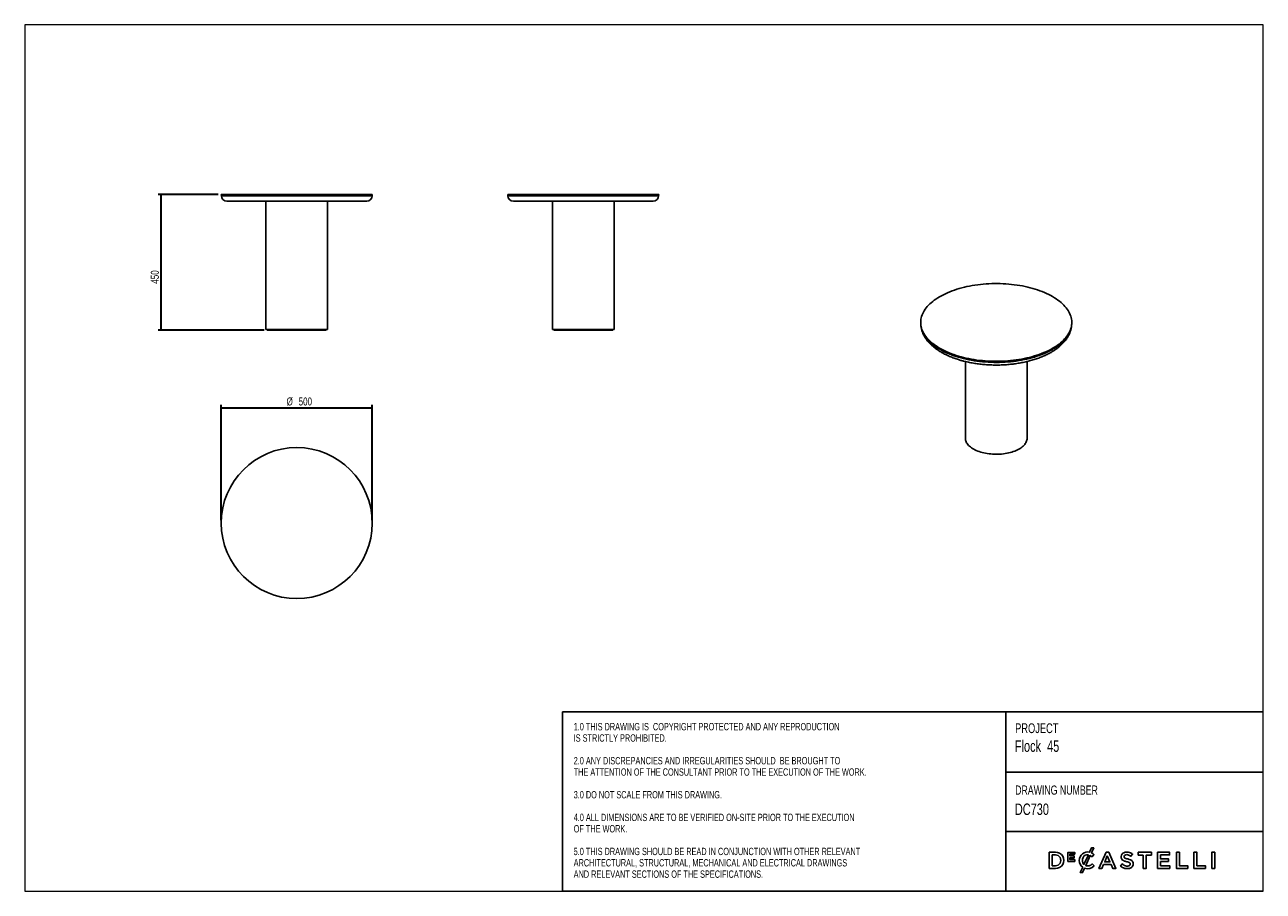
# Model space of a CAD drawing. Header units: millimetres. Extents: x 5 to 415, y 5 to 292.
import ezdxf

# ---------------------------------------------------------------- set-up
doc = ezdxf.new("R2010")
doc.units = ezdxf.units.MM
doc.linetypes.add('SLD-Solido', pattern=[0])
doc.layers.add('CONTORNI', color=7, linetype='Continuous', lineweight=35)
for name, color, linetype in [('NOTE', 3, 'SLD-Solido'), ('SCHIZZI', 9, 'Continuous'), ('TABELLA', 7, 'Continuous')]:
    doc.layers.add(name, color=color, linetype=linetype)
doc.styles.add('SLDTEXTSTYLE0', font='TXT', dxfattribs={"width": 0.7125})
doc.styles.add('SLDTEXTSTYLE1', font='TXT', dxfattribs={"width": 0.651786})
doc.styles.add('SLDTEXTSTYLE2', font='TXT', dxfattribs={"width": 0.75})
doc.dimstyles.new('SLDDIMSTYLE0', dxfattribs={"dimtxt": 2.645833, "dimasz": 2, "dimexe": 0, "dimexo": 0.0625, "dimgap": 0.661458, "dimtad": 1, "dimdec": 1, "dimlfac": 10, "dimrnd": 1e-09, "dimzin": 12, "dimdsep": 46, "dimtxsty": 'SLDTEXTSTYLE2', "dimsah": 1, "dimcen": 0.09, "dimadec": 0, "dimazin": 3, "dimtfac": 1, "dimtdec": 1, "dimtofl": 0, "dimtmove": 0, "dimatfit": 3, "dimfxl": 1, "dimfrac": 2, "dimtolj": 1, "dimtzin": 12, "dimarcsym": 0})

# ---------------------------------------------------------------- blocks, each defined once
blk = doc.blocks.new('_D')
at = {"layer": 'CONTORNI', "transparency": 16777216}
for p, q in [((69.04, 235.83), (49.14, 235.83)), ((50.14, 190.83), (50.14, 235.83)), ((84.29, 190.83), (49.14, 190.83))]:
    blk.add_line(p, q, dxfattribs=at)
for points in [[(50.14, 235.83), (49.89, 233.83), (50.39, 233.83)], [(50.14, 190.83), (50.39, 192.83), (49.89, 192.83)]]:
    blk.add_solid(points, dxfattribs=at)
at = {"layer": 'CONTORNI', "transparency": 16777216, "insert": (46.73, 206.23), "char_height": 2.646, "attachment_point": 1, "rotation": 90, "style": 'SLDTEXTSTYLE2'}
blk.add_mtext('450', dxfattribs=at)
blk = doc.blocks.new('_D_1')
at = {"layer": 'CONTORNI', "transparency": 16777216}
for p, q in [((70.04, 127.95), (70.04, 166.14)), ((70.04, 165.14), (120.04, 165.14)), ((120.04, 127.95), (120.04, 166.14))]:
    blk.add_line(p, q, dxfattribs=at)
for points in [[(70.04, 165.14), (72.04, 164.89), (72.04, 165.39)], [(120.04, 165.14), (118.04, 165.39), (118.04, 164.89)]]:
    blk.add_solid(points, dxfattribs=at)
at = {"layer": 'CONTORNI', "transparency": 16777216, "char_height": 2.646, "attachment_point": 1, "style": 'SLDTEXTSTYLE2'}
for s, insert in [('%%c', (91.68, 168.55)), ('500', (95.67, 168.55))]:
    blk.add_mtext(s, dxfattribs=dict(at, insert=insert))

msp = doc.modelspace()

# ---------------------------------------------------------------- linework, layer by layer
at = {"color": 7, "linetype": 'Continuous', "lineweight": 25}
for p, q in [((70.038, 235.826), (70.038, 235.526)), ((70.038, 235.826), (95.038, 235.826)), ((70.038, 235.526), (95.038, 235.526)), ((70.088, 235.476), (70.088, 235.376)), ((70.088, 235.476), (95.038, 235.476)), ((70.088, 235.376), (95.038, 235.376)), ((95.038, 235.826), (120.038, 235.826)), ((95.038, 235.526), (120.038, 235.526)), ((95.038, 235.476), (119.988, 235.476)), ((95.038, 235.376), (119.988, 235.376)), ((119.988, 235.376), (119.988, 235.476)), ((120.038, 235.526), (120.038, 235.826)), ((164.895, 235.826), (164.895, 235.526)), ((164.895, 235.826), (214.895, 235.826)), ((164.895, 235.526), (214.895, 235.526)), ((164.945, 235.476), (164.945, 235.376)), ((164.945, 235.476), (214.845, 235.476)), ((164.945, 235.376), (214.845, 235.376)), ((214.845, 235.376), (214.845, 235.476)), ((214.895, 235.526), (214.895, 235.826)), ((95.038, 233.576), (71.888, 233.576)), ((82.851, 233.576), (82.851, 233.566)), ((83.851, 233.566), (82.851, 233.566)), ((83.851, 233.566), (83.851, 233.576)), ((84.838, 233.576), (84.838, 191.026)), ((84.838, 233.576), (84.838, 191.026)), ((94.538, 233.576), (94.538, 233.566)), ((95.538, 233.566), (94.538, 233.566)), ((118.188, 233.576), (95.038, 233.576)), ((95.538, 233.566), (95.538, 233.576)), ((105.238, 191.026), (105.238, 233.576)), ((106.226, 233.576), (106.226, 233.566)), ((107.226, 233.566), (106.226, 233.566)), ((107.226, 233.566), (107.226, 233.576)), ((213.045, 233.576), (166.745, 233.576)), ((177.707, 233.576), (177.707, 233.566)), ((178.207, 233.566), (177.707, 233.566)), ((178.707, 233.566), (178.207, 233.566)), ((178.707, 233.566), (178.707, 233.576)), ((179.695, 233.576), (179.695, 191.026)), ((189.395, 233.576), (189.395, 233.566)), ((189.895, 233.566), (189.395, 233.566)), ((190.395, 233.566), (189.895, 233.566)), ((190.395, 233.566), (190.395, 233.576)), ((200.095, 191.026), (200.095, 233.576)), ((201.082, 233.576), (201.082, 233.566)), ((201.582, 233.566), (201.082, 233.566)), ((202.082, 233.566), (201.582, 233.566)), ((202.082, 233.566), (202.082, 233.576)), ((301.615, 193.398), (301.615, 193.14)), ((351.615, 193.14), (351.615, 193.398)), ((84.838, 191.026), (105.238, 191.026)), ((84.838, 191.026), (84.838, 191.026)), ((85.288, 191.026), (85.288, 190.826)), ((85.288, 190.826), (104.788, 190.826)), ((104.788, 190.826), (104.788, 191.026)), ((179.695, 191.026), (200.095, 191.026)), ((180.145, 191.026), (180.145, 190.826)), ((180.145, 190.826), (199.645, 190.826)), ((199.645, 190.826), (199.645, 191.026)), ((316.415, 180.456), (316.415, 154.996)), ((336.815, 154.996), (336.815, 180.457))]:
    msp.add_line(p, q, dxfattribs=at)
at = {"color": 7, "linetype": 'Continuous', "lineweight": 25, "flags": 128}
for points in [[(314.948, 182.01), (315.788, 181.792), (316.643, 181.59), (317.512, 181.405), (318.395, 181.238), (319.288, 181.087), (320.193, 180.954), (321.106, 180.838), (322.027, 180.74), (322.955, 180.66), (323.888, 180.598), (324.824, 180.555), (325.764, 180.529), (326.704, 180.522), (327.644, 180.532), (328.583, 180.562), (329.519, 180.609), (330.451, 180.674), (331.378, 180.757), (332.298, 180.859), (333.209, 180.978), (334.112, 181.114), (335.004, 181.268), (335.883, 181.439), (336.75, 181.627), (337.603, 181.832), (338.44, 182.053), (339.26, 182.29), (340.062, 182.543), (340.845, 182.811), (341.608, 183.094), (342.35, 183.392), (343.07, 183.704), (343.766, 184.029), (344.438, 184.368), (345.085, 184.72), (345.706, 185.084), (346.299, 185.46), (346.865, 185.847), (347.402, 186.244), (347.91, 186.652), (348.388, 187.069), (348.834, 187.496), (349.25, 187.93), (349.633, 188.373), (349.984, 188.822), (350.301, 189.278), (350.585, 189.74), (350.835, 190.207), (351.051, 190.678), (351.233, 191.154), (351.379, 191.632), (351.49, 192.113), (351.567, 192.596), (351.608, 193.08), (351.613, 193.564), (351.583, 194.049), (351.518, 194.532), (351.417, 195.014), (351.282, 195.493), (351.111, 195.969), (350.906, 196.442), (350.667, 196.91), (350.393, 197.374), (350.086, 197.832), (349.745, 198.283), (349.372, 198.728), (348.967, 199.165), (348.53, 199.594), (348.062, 200.014), (347.563, 200.425), (347.035, 200.826), (346.478, 201.216), (345.893, 201.595), (345.281, 201.963), (344.642, 202.319), (343.978, 202.662), (343.289, 202.991), (342.576, 203.308), (341.841, 203.61), (341.085, 203.898), (340.308, 204.171), (339.511, 204.428), (338.696, 204.67), (337.865, 204.896), (337.017, 205.106), (336.154, 205.299), (335.278, 205.476), (334.39, 205.635), (333.491, 205.777), (332.582, 205.901), (331.664, 206.008), (330.74, 206.097), (329.809, 206.168), (328.875, 206.221), (327.936, 206.255), (326.996, 206.272), (326.056, 206.27), (325.116, 206.25), (324.179, 206.212), (323.244, 206.156), (322.315, 206.082), (321.392, 205.989), (320.476, 205.879), (319.568, 205.751), (318.671, 205.606), (317.785, 205.444), (316.912, 205.264), (316.052, 205.068), (315.207, 204.855), (314.378, 204.626), (313.567, 204.381), (312.774, 204.12), (312.001, 203.844), (311.248, 203.554), (310.517, 203.249), (309.809, 202.93), (309.125, 202.598), (308.465, 202.252), (307.832, 201.894), (307.224, 201.525), (306.644, 201.143), (306.093, 200.751), (305.57, 200.348), (305.078, 199.935), (304.615, 199.513), (304.184, 199.083), (303.785, 198.644), (303.418, 198.198), (303.084, 197.746), (302.783, 197.287), (302.516, 196.822), (302.283, 196.353), (302.084, 195.879), (301.92, 195.402), (301.791, 194.923), (301.697, 194.441), (301.639, 193.957), (301.616, 193.473), (301.628, 192.988), (301.675, 192.505), (301.758, 192.022), (301.876, 191.541), (302.029, 191.064), (302.217, 190.589), (302.44, 190.118), (302.696, 189.652), (302.987, 189.191), (303.31, 188.737), (303.667, 188.288), (304.057, 187.848), (304.478, 187.414), (304.931, 186.99), (305.414, 186.574), (305.927, 186.168), (306.47, 185.773), (307.041, 185.388), (307.64, 185.014), (308.266, 184.653), (308.917, 184.303), (309.594, 183.967), (310.295, 183.644), (311.019, 183.334), (311.765, 183.039), (312.532, 182.759), (313.319, 182.494), (314.124, 182.244), (314.948, 182.01)], [(301.615, 193.14), (301.628, 192.731), (301.675, 192.247), (301.758, 191.765), (301.876, 191.284), (302.029, 190.806), (302.217, 190.332), (302.44, 189.861), (302.696, 189.395), (302.987, 188.934), (303.31, 188.479), (303.667, 188.031), (304.057, 187.59), (304.478, 187.157), (304.931, 186.733), (305.414, 186.317), (305.927, 185.911), (306.47, 185.515), (307.041, 185.131), (307.64, 184.757), (308.266, 184.395), (308.917, 184.046), (309.594, 183.71), (310.295, 183.387), (311.019, 183.077), (311.765, 182.782), (312.532, 182.502), (313.319, 182.237), (314.124, 181.987), (314.948, 181.753)], [(314.948, 181.753), (315.788, 181.535), (316.643, 181.333), (317.512, 181.148), (318.395, 180.98), (319.288, 180.83), (320.193, 180.697), (321.106, 180.581), (322.027, 180.483), (322.955, 180.403), (323.888, 180.341), (324.824, 180.297), (325.764, 180.272), (326.704, 180.264), (327.644, 180.275), (328.583, 180.304), (329.519, 180.352), (330.451, 180.417), (331.378, 180.5), (332.298, 180.601), (333.209, 180.72), (334.112, 180.857), (335.004, 181.011), (335.883, 181.182), (336.75, 181.37), (337.603, 181.575), (338.44, 181.796), (339.26, 182.033), (340.062, 182.286), (340.845, 182.554), (341.608, 182.837), (342.35, 183.135), (343.07, 183.447), (343.766, 183.772), (344.438, 184.111), (345.085, 184.463), (345.706, 184.827), (346.299, 185.203), (346.865, 185.59), (347.402, 185.987), (347.91, 186.395), (348.388, 186.812), (348.834, 187.239), (349.25, 187.673), (349.633, 188.116), (349.984, 188.565), (350.301, 189.021), (350.585, 189.483), (350.835, 189.95), (351.051, 190.421), (351.233, 190.897), (351.379, 191.375), (351.49, 191.856), (351.567, 192.339), (351.608, 192.823), (351.615, 193.14)], [(302.146, 190.5), (302.266, 190.209), (302.488, 189.739), (302.744, 189.274), (303.034, 188.814), (303.357, 188.36), (303.713, 187.913), (304.102, 187.473), (304.522, 187.041), (304.974, 186.617), (305.456, 186.202), (305.969, 185.797), (306.51, 185.402), (307.08, 185.018), (307.678, 184.645), (308.302, 184.284), (308.953, 183.936), (309.628, 183.6), (310.327, 183.278), (311.05, 182.969), (311.794, 182.674), (312.56, 182.395), (313.345, 182.13), (314.149, 181.88), (314.971, 181.647)], [(314.971, 181.647), (315.809, 181.429), (316.663, 181.228), (317.531, 181.044), (318.411, 180.876), (319.303, 180.726), (320.206, 180.593), (321.117, 180.477), (322.036, 180.38), (322.962, 180.3), (323.893, 180.238), (324.828, 180.195), (325.765, 180.169), (326.704, 180.162), (327.642, 180.172), (328.579, 180.201), (329.514, 180.249), (330.444, 180.314), (331.368, 180.397), (332.286, 180.498), (333.196, 180.617), (334.097, 180.753), (334.987, 180.907), (335.865, 181.077), (336.73, 181.265), (337.581, 181.469), (338.416, 181.69), (339.234, 181.926), (340.035, 182.179), (340.817, 182.446), (341.578, 182.729), (342.319, 183.026), (343.037, 183.337), (343.732, 183.662), (344.403, 184.001), (345.048, 184.352), (345.668, 184.715), (346.26, 185.09), (346.825, 185.476), (347.361, 185.873), (347.867, 186.28), (348.344, 186.696), (348.79, 187.122), (349.204, 187.556), (349.587, 187.997), (349.937, 188.446), (350.254, 188.901), (350.537, 189.362), (350.787, 189.828), (351.002, 190.298), (351.084, 190.5)], [(314.971, 181.733), (315.809, 181.515), (316.663, 181.314), (317.531, 181.129), (318.411, 180.962), (319.303, 180.812), (320.206, 180.679), (321.117, 180.563), (322.036, 180.466), (322.962, 180.386), (323.893, 180.324), (324.828, 180.28), (325.765, 180.255), (326.704, 180.247), (327.642, 180.258), (328.579, 180.287), (329.514, 180.334), (330.444, 180.399), (331.368, 180.483), (332.286, 180.584), (333.196, 180.702), (334.097, 180.839), (334.987, 180.992), (335.865, 181.163), (336.73, 181.351), (337.581, 181.555), (338.416, 181.776), (339.234, 182.012), (340.035, 182.264), (340.817, 182.532), (341.578, 182.815), (342.319, 183.112), (343.037, 183.423), (343.732, 183.748), (344.403, 184.086), (345.048, 184.437), (345.668, 184.801), (346.26, 185.176), (346.735, 185.498)], [(316.415, 154.996), (316.425, 154.766), (316.469, 154.459), (316.547, 154.153), (316.661, 153.85), (316.809, 153.551), (316.99, 153.257), (317.205, 152.969), (317.452, 152.689), (317.731, 152.416), (318.04, 152.152), (318.379, 151.897), (318.746, 151.654), (319.141, 151.422), (319.561, 151.202), (320.005, 150.995), (320.473, 150.802), (320.961, 150.624), (321.469, 150.461), (321.994, 150.313), (322.536, 150.181), (323.092, 150.066), (323.659, 149.968), (324.237, 149.888), (324.823, 149.825), (325.416, 149.779), (326.012, 149.752), (326.611, 149.743), (327.209, 149.752), (327.806, 149.779), (328.398, 149.824), (328.984, 149.887), (329.562, 149.967), (330.13, 150.065), (330.686, 150.18), (331.228, 150.311), (331.754, 150.458), (332.262, 150.621), (332.751, 150.8), (333.218, 150.992), (333.663, 151.199), (334.083, 151.418), (334.478, 151.65), (334.846, 151.894), (335.185, 152.148), (335.495, 152.412), (335.774, 152.684), (336.022, 152.965), (336.237, 153.253), (336.419, 153.547), (336.567, 153.846), (336.681, 154.148), (336.761, 154.454), (336.805, 154.762), (336.815, 154.996)]]:
    msp.add_lwpolyline(points, dxfattribs=at)
at = {"color": 7, "linetype": 'Continuous', "lineweight": 25}
msp.add_circle((95.038, 126.948), 25, dxfattribs=at)
for centre, radius, start, end in [((71.888, 235.376), 1.8, 180, 270), ((118.188, 235.376), 1.8, 270, 0), ((166.745, 235.376), 1.8, 180, 270), ((213.045, 235.376), 1.8, 270, 0), ((322.28, 209.891), 29.092, 240.02653, 255.4486)]:
    msp.add_arc(centre, radius, start, end, dxfattribs=at)
msp.add_open_spline([(301.789, 191.631), (301.8, 191.565), (301.837, 191.334), (301.934, 190.939), (302.078, 190.447), (302.256, 189.959), (302.465, 189.474), (302.705, 188.994), (302.976, 188.518), (303.279, 188.049), (303.612, 187.585), (303.977, 187.128), (304.371, 186.68), (304.796, 186.239), (305.249, 185.808), (305.731, 185.388), (306.24, 184.978), (306.776, 184.579), (307.338, 184.193), (307.924, 183.819), (308.533, 183.458), (309.165, 183.11), (309.819, 182.776), (310.494, 182.456), (311.188, 182.15), (311.902, 181.859), (312.633, 181.582), (313.381, 181.32), (314.145, 181.073), (314.8, 180.879), (315.34, 180.729), (315.884, 180.584), (316.564, 180.416), (317.383, 180.232), (318.214, 180.064), (319.054, 179.913), (319.904, 179.777), (320.761, 179.658), (321.626, 179.555), (322.497, 179.469), (323.372, 179.399), (324.252, 179.346), (325.134, 179.309), (326.018, 179.29), (326.903, 179.287), (327.787, 179.301), (328.67, 179.331), (329.551, 179.378), (330.428, 179.442), (331.3, 179.523), (332.167, 179.62), (333.027, 179.733), (333.879, 179.863), (334.722, 180.009), (335.556, 180.171), (336.378, 180.349), (337.189, 180.543), (337.988, 180.753), (338.772, 180.978), (339.542, 181.218), (340.296, 181.474), (341.034, 181.745), (341.754, 182.03), (342.456, 182.33), (343.139, 182.644), (343.802, 182.973), (344.444, 183.315), (345.063, 183.672), (345.66, 184.041), (346.234, 184.424), (346.782, 184.82), (347.305, 185.228), (347.802, 185.648), (348.271, 186.079), (348.711, 186.521), (349.122, 186.974), (349.503, 187.435), (349.852, 187.905), (350.17, 188.382), (350.456, 188.866), (350.709, 189.355), (350.93, 189.849), (351.118, 190.346), (351.272, 190.845), (351.383, 191.285), (351.429, 191.56), (351.447, 191.666)], degree=3, knots=[0, 0, 0, 0, 0.0044526, 0.015787, 0.0271767, 0.0386376, 0.0501828, 0.0618222, 0.0735613, 0.0854022, 0.0973426, 0.1093768, 0.1214963, 0.1336904, 0.1459472, 0.1582544, 0.1706002, 0.1829739, 0.1953657, 0.2077678, 0.2201732, 0.2325755, 0.2449712, 0.2573579, 0.2697336, 0.2820975, 0.2944488, 0.3067874, 0.3191136, 0.3314277, 0.3378469, 0.3443374, 0.3566279, 0.3689089, 0.3811806, 0.3934437, 0.4056993, 0.4179481, 0.4301911, 0.442429, 0.4546628, 0.4668932, 0.4791212, 0.4913476, 0.5035732, 0.5157988, 0.5280252, 0.5402529, 0.552483, 0.5647163, 0.5769536, 0.5891957, 0.6014436, 0.6136982, 0.6259604, 0.638231, 0.650511, 0.6628012, 0.6751026, 0.687416, 0.6997421, 0.7120816, 0.724435, 0.7368028, 0.7491848, 0.761581, 0.7739904, 0.7864118, 0.798843, 0.8112809, 0.8237205, 0.8361548, 0.8485763, 0.8609755, 0.8733418, 0.8856631, 0.8979262, 0.9101183, 0.9222268, 0.9342414, 0.9461541, 0.9579609, 0.9696618, 0.9812612, 0.9927677, 1, 1, 1, 1], dxfattribs=at)
at = {"layer": 'SCHIZZI', "color": 7, "true_color": 0xffffff}
for p, q in [((329.757, 64.376), (329.757, 5)), ((329.757, 44.474), (414.997, 44.474)), ((329.757, 24.747), (414.999, 24.747)), ((358.975, 17.155), (358.957, 17.172)), ((354.098, 15.209), (354.098, 15.219)), ((358.995, 13.412), (359.013, 13.431))]:
    msp.add_line(p, q, dxfattribs=at)
msp.add_lwpolyline([(415, 5), (183.055, 5), (183.055, 64.376), (414.996, 64.376)], dxfattribs=at)
for points in [[(344.178, 17.914), (344.178, 12.554), (346.183, 12.554, 1.0555946), (346.183, 17.914)], [(346.183, 13.457, 1.0217676), (346.183, 17.012), (345.163, 17.012), (345.163, 13.457)], [(355.227, 12.958, -0.2366566), (354.098, 15.209, -0.4912249), (357.501, 17.922), (358.146, 19.339), (358.889, 19.339), (358.151, 17.718, -0.086931), (358.975, 17.155), (358.341, 16.425, 0.0663381), (357.751, 16.864), (356.217, 13.497, 0.1655168), (357.367, 13.438, 0.1312269), (358.378, 14.074), (359.013, 13.431, -0.3118527), (355.828, 12.64), (355.17, 11.196), (354.424, 11.196)], [(357.105, 17.077, 0.3275059), (355.341, 16.166, 0.3064575), (355.648, 13.882)], [(368.037, 16.91, 0.1311188), (367.996, 16.02, 0.1847876), (368.427, 15.324, 0.0813504), (369.034, 15.001, 0.0253736), (369.497, 14.855, -0.009562), (369.591, 14.829, 0.0143707), (369.766, 14.788, -0.0350168), (370.363, 14.62, -0.0561266), (370.69, 14.466, -0.1416688), (370.894, 14.252, -0.1598738), (370.927, 13.851, -0.1633528), (370.746, 13.561, -0.144581), (370.218, 13.357, -0.1006576), (369.367, 13.444, -0.1170031), (368.35, 14.047), (367.755, 13.34, 0.1231981), (369.154, 12.587, 0.0728853), (370.142, 12.485, 0.1248), (371.208, 12.785, 0.1648919), (371.797, 13.454, 0.1911522), (371.796, 14.75, 0.1722296), (371.077, 15.39, 0.058826), (370.191, 15.689, -0.0294775), (369.511, 15.885, -0.0881481), (369.115, 16.091, -0.1640119), (368.947, 16.36, -0.2055022), (369.028, 16.823, -0.1823737), (369.511, 17.098, -0.0938067), (370.169, 17.078, -0.1104678), (371.203, 16.57), (371.734, 17.318, 0.0810841), (370.779, 17.832, 0.0784937), (369.789, 17.981, 0.1100768), (368.825, 17.775, 0.2034911)]]:
    msp.add_lwpolyline(points, format="xyb", close=True, dxfattribs=at)
for points in [[(352.39, 16.11), (352.39, 16.693), (350.988, 16.693), (350.988, 17.296), (352.581, 17.296), (352.581, 17.877), (350.338, 17.877), (350.338, 14.904), (352.602, 14.904), (352.602, 15.486), (350.988, 15.486), (350.988, 16.11)], [(362.954, 17.952), (360.596, 12.554), (361.609, 12.554), (362.155, 13.836), (364.629, 13.836), (365.168, 12.554), (366.211, 12.554), (363.86, 17.936), (363.853, 17.952)], [(363.389, 16.744), (364.266, 14.716), (362.519, 14.716)], [(375.288, 16.997), (375.288, 12.554), (376.281, 12.554), (376.281, 16.997), (377.965, 16.997), (377.965, 17.914), (373.605, 17.914), (373.605, 16.997)], [(383.68, 14.814), (383.68, 15.701), (381.02, 15.701), (381.02, 17.027), (384.022, 17.027), (384.022, 17.915), (380.033, 17.915), (380.033, 12.554), (384.06, 12.554), (384.06, 13.442), (381.02, 13.442), (381.02, 14.814)], [(386.25, 17.914), (386.25, 12.554), (390.026, 12.554), (390.026, 13.457), (387.236, 13.457), (387.236, 17.914)], [(392.08, 17.914), (392.08, 12.554), (395.856, 12.554), (395.856, 13.457), (393.066, 13.457), (393.066, 17.914)], [(397.963, 12.554), (398.948, 12.554), (398.948, 17.915), (397.963, 17.915)]]:
    msp.add_lwpolyline(points, close=True, dxfattribs=at)
at = {"layer": 'TABELLA', "color": 5, "linetype": 'Continuous', "lineweight": 18}
for p, q in [((414.98, 292), (5, 292)), ((5, 292), (5, 5)), ((415, 5), (414.98, 292)), ((5, 5), (415, 5))]:
    msp.add_line(p, q, dxfattribs=at)

# ---------------------------------------------------------------- texts
at = {"layer": 'NOTE', "color": 7, "true_color": 0xffffff, "attachment_point": 1}
for s, insert, char_height, style in [('1.0 THIS DRAWING IS  COPYRIGHT PROTECTED AND ANY REPRODUCTION', (186.724, 60.734), 2.43442, 'SLDTEXTSTYLE1'), ('PROJECT', (332.878, 60.61), 3.2205, 'SLDTEXTSTYLE0'), ('IS STRICTLY PROHIBITED.', (186.724, 56.977), 2.43442, 'SLDTEXTSTYLE1'), ('Flock  45', (332.777, 54.978), 3.8038, 'SLDTEXTSTYLE0'), ('2.0 ANY DISCREPANCIES AND IRREGULARITIES SHOULD  BE BROUGHT TO ', (186.724, 49.462), 2.43442, 'SLDTEXTSTYLE1'), ('THE ATTENTION OF THE CONSULTANT PRIOR TO THE EXECUTION OF THE WORK.', (186.724, 45.705), 2.43442, 'SLDTEXTSTYLE1'), ('3.0 DO NOT SCALE FROM THIS DRAWING.', (186.724, 38.191), 2.43442, 'SLDTEXTSTYLE1'), ('DRAWING NUMBER', (332.878, 40.026), 3.04303, 'SLDTEXTSTYLE0'), (' DC730', (331.767, 34.061), 3.8038, 'SLDTEXTSTYLE0'), ('4.0 ALL DIMENSIONS ARE TO BE VERIFIED ON-SITE PRIOR TO THE EXECUTION ', (186.724, 30.676), 2.43442, 'SLDTEXTSTYLE1'), ('OF THE WORK.', (186.724, 26.919), 2.43442, 'SLDTEXTSTYLE1'), ('5.0 THIS DRAWING SHOULD BE READ IN CONJUNCTION WITH OTHER RELEVANT ', (186.724, 19.404), 2.43442, 'SLDTEXTSTYLE1'), ('ARCHITECTURAL, STRUCTURAL, MECHANICAL AND ELECTRICAL DRAWINGS ', (186.724, 15.647), 2.43442, 'SLDTEXTSTYLE1'), ('AND RELEVANT SECTIONS OF THE SPECIFICATIONS.', (186.724, 11.889), 2.43442, 'SLDTEXTSTYLE1')]:
    msp.add_mtext(s, dxfattribs=dict(at, insert=insert, char_height=char_height, style=style))

# ---------------------------------------------------------------- dimensions: what is measured, and where the dimension line sits
at = {"layer": 'CONTORNI'}
dim = msp.add_linear_dim(base=(50.139, 235.826), p1=(85.288, 190.826), p2=(70.038, 235.826), angle=90, dimstyle='SLDDIMSTYLE0', dxfattribs=at)
dim.commit()
dim.dimension.update_dxf_attribs({"geometry": '_D', "text_midpoint": (50.139, 209.159), "dimtype": 160})
dim = msp.add_linear_dim(base=(120.038, 165.138), p1=(70.038, 126.948), p2=(120.038, 126.948), text='%%c<>', dimstyle='SLDDIMSTYLE0', dxfattribs=at)
dim.commit()
dim.dimension.update_dxf_attribs({"geometry": '_D_1', "text_midpoint": (96.609, 165.138), "dimtype": 160})

doc.saveas('drawing.dxf')
